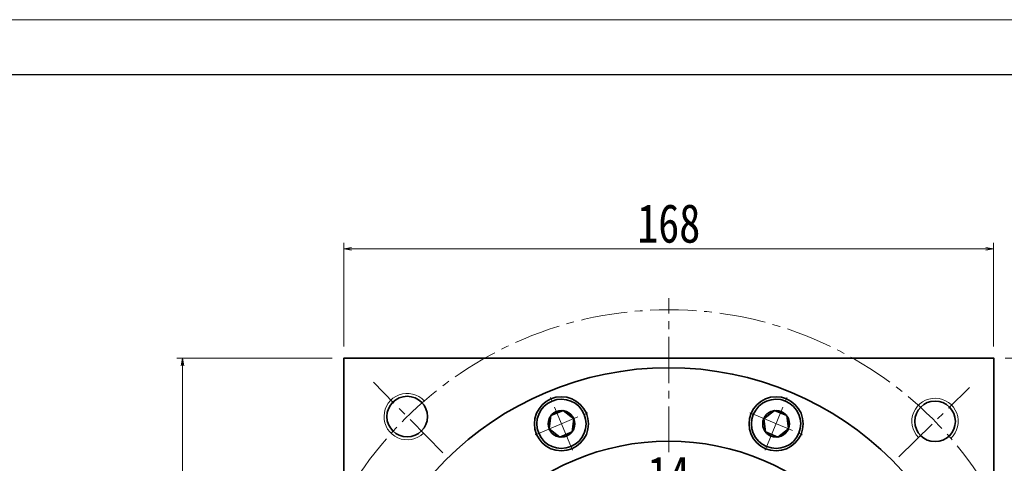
# Model space of a CAD drawing. Header units: millimetres. Extents: x 296 to 1501, y 157 to 1004.
# Tile 7 of 8: x 789 to 1044, y 889 to 1004. Entities that reach past the tile are written whole.
import ezdxf

# ---------------------------------------------------------------- set-up
doc = ezdxf.new("R2010")
doc.units = ezdxf.units.MM
doc.set_wipeout_variables(frame=1)
doc.linetypes.add('点画线', pattern=[18, 12, -2, 2, -2])
for name, color, linetype, lineweight in [('中心线层', 1, '点画线', 18), ('图框_外框线', 7, 'Continuous', 18), ('尺寸线层', 3, 'Continuous', 18), ('粗实线层', 7, 'Continuous', 35)]:
    doc.layers.add(name, color=color, linetype=linetype, lineweight=lineweight)
doc.styles.add('宋体', font='SimSun.ttf', dxfattribs={"width": 0.8})
doc.dimstyles.new('A水平标注$0', dxfattribs={"dimtxt": 3.5, "dimasz": 2, "dimexe": 1.5, "dimexo": 3, "dimgap": 1.1, "dimtad": 1, "dimtoh": 1, "dimdec": 4, "dimdsep": 46, "dimtxsty": '宋体', "dimblk": 'OPEN', "dimcen": 3, "dimclrd": 3, "dimclre": 3, "dimclrt": 6, "dimadec": 0, "dimazin": 0, "dimtm": 1e-09, "dimtfac": 1, "dimtdec": 4, "dimtix": 1, "dimtmove": 0, "dimatfit": 3, "dimldrblk": 'OPEN', "dimfxl": 0, "dimlwd": 13, "dimlwe": 13, "dimarcsym": 0})

# ---------------------------------------------------------------- blocks, each defined once
blk = doc.blocks.new('*X7')
at = {"layer": '中心线层', "linetype": '点画线', "lineweight": 18}
for p, q in [((0, -7.37), (0, 7.37)), ((-7.37, 0), (7.37, 0))]:
    blk.add_line(p, q, dxfattribs=at)
at = {"layer": '粗实线层'}
for p, q in [((-3.46, 0), (-1.73, 3)), ((-1.73, 3), (1.73, 3)), ((3.46, 0), (1.73, 3)), ((3.46, 0), (1.73, 3)), ((-3.46, 0), (-1.73, -3)), ((3.46, 0), (1.73, -3)), ((-1.73, -3), (1.73, -3))]:
    blk.add_line(p, q, dxfattribs=at)
blk.add_circle((0, 0), 3.46, dxfattribs=at)
for start, end in [(0, 180), (180, 360)]:
    blk.add_arc((0, 0), 6.37, start, end, dxfattribs=at)
blk = doc.blocks.new('_Open')
at = {"color": 0, "linetype": 'ByBlock', "lineweight": -2}
for p, q in [((-1, 0.17), (0, 0)), ((-1, -0.17), (0, 0)), ((0, 0), (-1, 0))]:
    blk.add_line(p, q, dxfattribs=at)
blk = doc.blocks.new('*D19')
at = {"layer": 'Defpoints', "color": 0, "transparency": 16777216}
for p in [(1041.17, 944.61), (873.17, 916.33), (1041.17, 916.33)]:
    blk.add_point(p, dxfattribs=at)
at = {"layer": '尺寸线层', "color": 3, "lineweight": 13, "transparency": 16777216}
for p, q in [((873.17, 919.33), (873.17, 946.11)), ((875.17, 944.61), (1039.17, 944.61)), ((1041.17, 919.33), (1041.17, 946.11))]:
    blk.add_line(p, q, dxfattribs=at)
at = {"layer": '尺寸线层', "color": 3, "lineweight": 13, "transparency": 16777216, "xscale": 2, "yscale": 2, "zscale": 2, "rotation": 180}
blk.add_blockref('_Open', (873.17, 944.61), dxfattribs=at)
at = {"layer": '尺寸线层', "color": 3, "lineweight": 13, "transparency": 16777216, "xscale": 2, "yscale": 2, "zscale": 2}
blk.add_blockref('_Open', (1041.17, 944.61), dxfattribs=at)
at = {"layer": '尺寸线层', "color": 6, "transparency": 16777216, "insert": (957.17, 951.11), "char_height": 10, "attachment_point": 5, "style": '宋体', "bg_fill": 3, "box_fill_scale": 1.1, "bg_fill_color": 256, "bg_fill_true_color": 13158600, "bg_fill_transparency": 0}
blk.add_mtext('168', dxfattribs=at)
blk = doc.blocks.new('*D20')
at = {"layer": 'Defpoints', "color": 0, "transparency": 16777216}
for p in [(831.47, 916.33), (873.17, 916.33), (873.17, 748.33)]:
    blk.add_point(p, dxfattribs=at)
at = {"layer": '尺寸线层', "color": 3, "lineweight": 13, "transparency": 16777216}
for p, q in [((870.17, 916.33), (829.97, 916.33)), ((831.47, 750.33), (831.47, 914.33)), ((870.17, 748.33), (829.97, 748.33))]:
    blk.add_line(p, q, dxfattribs=at)
at = {"layer": '尺寸线层', "color": 3, "lineweight": 13, "transparency": 16777216, "xscale": 2, "yscale": 2, "zscale": 2}
for p, rotation in [((831.47, 916.33), 90), ((831.47, 748.33), 270)]:
    blk.add_blockref('_Open', p, dxfattribs=dict(at, rotation=rotation))
at = {"layer": '尺寸线层', "color": 6, "transparency": 16777216, "insert": (824.97, 832.33), "char_height": 10, "attachment_point": 5, "rotation": 90, "style": '宋体', "bg_fill": 3, "box_fill_scale": 1.1, "bg_fill_color": 256, "bg_fill_true_color": 13158600, "bg_fill_transparency": 0}
blk.add_mtext('168', dxfattribs=at)
blk = doc.blocks.new('*D23')
at = {"layer": 'Defpoints', "color": 0, "transparency": 16777216}
for p in [(950.17, 879.45), (950.17, 861.13), (964.17, 861.13)]:
    blk.add_point(p, dxfattribs=at)
at = {"layer": '尺寸线层', "color": 3, "lineweight": 13, "transparency": 16777216}
for p, q in [((950.17, 864.13), (950.17, 880.95)), ((964.17, 864.13), (964.17, 880.95)), ((962.17, 879.45), (952.17, 879.45))]:
    blk.add_line(p, q, dxfattribs=at)
at = {"layer": '尺寸线层', "color": 3, "lineweight": 13, "transparency": 16777216, "xscale": 2, "yscale": 2, "zscale": 2, "rotation": 180}
blk.add_blockref('_Open', (950.17, 879.45), dxfattribs=at)
at = {"layer": '尺寸线层', "color": 3, "lineweight": 13, "transparency": 16777216, "xscale": 2, "yscale": 2, "zscale": 2}
blk.add_blockref('_Open', (964.17, 879.45), dxfattribs=at)
at = {"layer": '尺寸线层', "color": 6, "transparency": 16777216, "insert": (957.17, 885.95), "char_height": 10, "attachment_point": 5, "style": '宋体', "bg_fill": 3, "box_fill_scale": 1.1, "bg_fill_color": 256, "bg_fill_true_color": 13158600, "bg_fill_transparency": 0}
blk.add_mtext('14', dxfattribs=at)
blk = doc.blocks.new('*D28')
at = {"layer": 'Defpoints', "color": 0, "transparency": 16777216}
for p in [(1041.17, 916.33), (1167.19, 916.33), (1046.67, 559.83)]:
    blk.add_point(p, dxfattribs=at)
at = {"layer": '尺寸线层', "color": 3, "lineweight": 13, "transparency": 16777216}
for p, q in [((1044.17, 916.33), (1168.69, 916.33)), ((1167.19, 561.83), (1167.19, 914.33)), ((1049.67, 559.83), (1168.69, 559.83))]:
    blk.add_line(p, q, dxfattribs=at)
at = {"layer": '尺寸线层', "color": 3, "lineweight": 13, "transparency": 16777216, "xscale": 2, "yscale": 2, "zscale": 2}
for p, rotation in [((1167.19, 916.33), 90), ((1167.19, 559.83), 270)]:
    blk.add_blockref('_Open', p, dxfattribs=dict(at, rotation=rotation))
at = {"layer": '尺寸线层', "color": 6, "transparency": 16777216, "insert": (1160.69, 738.08), "char_height": 10, "attachment_point": 5, "rotation": 90, "style": '宋体', "bg_fill": 3, "box_fill_scale": 1.1, "bg_fill_color": 256, "bg_fill_true_color": 13158600, "bg_fill_transparency": 0}
blk.add_mtext('356.5', dxfattribs=at)

msp = doc.modelspace()

# ---------------------------------------------------------------- linework, layer by layer
at = {"layer": '中心线层'}
for p, q in [((957.17415, 729.83103), (957.17415, 931.83103)), ((898.7235, 891.84442), (880.83824, 910.05487)), ((1016.68754, 890.78168), (1034.89799, 908.66695))]:
    msp.add_line(p, q, dxfattribs=at)
msp.add_circle((957.17415, 832.33103), 96.5, dxfattribs=at)
at = {"layer": '粗实线层'}
for centre, radius in [((957.17415, 832.33103), 81.5), ((889.55583, 901.17878), 5.25), ((929.4296, 899.3123), 7), ((984.9187, 899.3123), 7), ((1026.0219, 899.94936), 5.25), ((957.17415, 832.33103), 62.5)]:
    msp.add_circle(centre, radius, dxfattribs=at)
at = {"layer": '粗实线层', "lineweight": 18}
for centre, start, end in [((889.55583, 901.17878), 42.7023328, 314.4838358), ((1026.0219, 899.94936), 312.7023328, 224.4838358)]:
    msp.add_arc(centre, 6, start, end, dxfattribs=at)

# ---------------------------------------------------------------- next in the draw order: wipeouts: each hides what was drawn before it
for points in [[(935.31009, 901.74808), (935.29707, 901.77928), (935.28388, 901.81042), (935.27053, 901.84149), (935.25701, 901.87248), (935.24333, 901.9034), (935.22948, 901.93425), (935.21547, 901.96503), (935.20129, 901.99573), (935.18696, 902.02635), (935.17246, 902.0569), (935.15779, 902.08737), (935.14297, 902.11776), (935.12799, 902.14808), (935.11284, 902.17831), (935.09753, 902.20846), (935.08207, 902.23853), (935.06644, 902.26852), (935.05066, 902.29843), (935.03471, 902.32825), (935.01861, 902.35798), (935.00235, 902.38763), (934.98594, 902.41719), (934.96936, 902.44667), (934.95263, 902.47605), (934.93575, 902.50535), (934.91871, 902.53456), (934.90151, 902.56367), (934.88416, 902.5927), (934.86666, 902.62163), (934.849, 902.65047), (934.849, 902.65047), (934.68601, 902.90165), (934.51139, 903.14488), (934.32552, 903.37964), (934.12881, 903.60539), (933.92171, 903.82164), (933.70466, 904.02792), (933.47816, 904.22376), (933.24269, 904.40872), (932.99879, 904.58241), (932.74699, 904.74444), (932.48784, 904.89445), (932.22193, 905.0321), (931.94984, 905.15709), (931.67217, 905.26915), (931.38954, 905.36803), (931.10257, 905.4535), (930.8119, 905.52539), (930.51817, 905.58352), (930.22203, 905.62778), (929.92413, 905.65806), (929.62515, 905.67429), (929.32572, 905.67645), (929.02653, 905.66452), (928.72824, 905.63854), (928.43149, 905.59855), (928.13695, 905.54466), (927.84527, 905.47697), (927.5571, 905.39563), (927.27308, 905.30084), (926.99382, 905.19279), (926.99382, 905.19279), (926.71996, 905.07173), (926.45209, 904.93792), (926.19081, 904.79167), (925.9367, 904.63328), (925.69032, 904.46312), (925.45222, 904.28157), (925.22291, 904.08901), (925.00292, 903.88589), (924.79272, 903.67264), (924.59279, 903.44974), (924.40355, 903.21769), (924.22545, 902.97699), (924.05885, 902.72819), (923.90415, 902.47182), (923.76167, 902.20846), (923.63173, 901.9387), (923.51463, 901.66312), (923.41062, 901.38233), (923.31992, 901.09697), (923.24275, 900.80766), (923.17927, 900.51504), (923.12962, 900.21975), (923.09391, 899.92246), (923.07223, 899.62382), (923.06461, 899.32449), (923.07108, 899.02513), (923.09162, 898.72641), (923.12619, 898.42898), (923.17471, 898.13351), (923.23707, 897.84065), (923.23707, 897.84065), (923.24497, 897.80777), (923.25305, 897.77493), (923.26131, 897.74214), (923.26974, 897.70939), (923.27834, 897.67669), (923.28712, 897.64404), (923.29607, 897.61143), (923.30519, 897.57887), (923.31448, 897.54636), (923.32395, 897.51389), (923.33359, 897.48148), (923.3434, 897.44912), (923.35339, 897.41682), (923.36354, 897.38456), (923.37387, 897.35236), (923.38437, 897.32022), (923.39504, 897.28813), (923.40588, 897.2561), (923.41688, 897.22413), (923.42806, 897.19221), (923.43941, 897.16036), (923.45093, 897.12857), (923.46261, 897.09684), (923.47447, 897.06517), (923.48649, 897.03356), (923.49868, 897.00202), (923.51104, 896.97055), (923.52356, 896.93914), (923.53625, 896.90779), (923.54911, 896.87652), (923.54911, 896.87652), (923.68465, 896.5721), (923.83593, 896.27518), (924.00255, 895.9866), (924.18404, 895.70712), (924.37991, 895.43753), (924.58962, 895.17856), (924.81259, 894.93092), (925.04822, 894.69529), (925.29586, 894.47231), (925.55484, 894.2626), (925.82443, 894.06674), (926.1039, 893.88524), (926.39249, 893.71863), (926.6894, 893.56734), (926.99382, 893.43181), (927.30492, 893.31239), (927.62184, 893.20941), (927.94372, 893.12316), (928.26967, 893.05388), (928.5988, 893.00175), (928.93021, 892.96692), (929.26299, 892.94948), (929.59622, 892.94948), (929.92899, 892.96692), (930.2604, 893.00175), (930.58953, 893.05388), (930.91548, 893.12316), (931.23736, 893.20941), (931.55428, 893.31239), (931.86538, 893.43181), (931.86538, 893.43181), (932.1698, 893.56734), (932.46672, 893.71863), (932.75531, 893.88524), (933.03478, 894.06674), (933.30437, 894.2626), (933.56334, 894.47231), (933.81098, 894.69529), (934.04661, 894.93092), (934.26959, 895.17856), (934.4793, 895.43753), (934.67516, 895.70712), (934.85666, 895.9866), (935.02327, 896.27518), (935.17456, 896.5721), (935.31009, 896.87652), (935.42951, 897.18762), (935.53249, 897.50454), (935.61874, 897.82642), (935.68802, 898.15237), (935.74015, 898.4815), (935.77498, 898.81291), (935.79242, 899.14568), (935.79242, 899.47891), (935.77498, 899.81169), (935.74015, 900.1431), (935.68802, 900.47223), (935.61874, 900.79818), (935.53249, 901.12006), (935.42951, 901.43698)], [(990.79919, 896.87652), (990.81205, 896.90779), (990.82474, 896.93914), (990.83727, 896.97055), (990.84962, 897.00202), (990.86181, 897.03356), (990.87383, 897.06517), (990.88569, 897.09684), (990.89737, 897.12857), (990.90889, 897.16036), (990.92024, 897.19221), (990.93142, 897.22413), (990.94243, 897.2561), (990.95326, 897.28813), (990.96393, 897.32022), (990.97443, 897.35236), (990.98476, 897.38456), (990.99491, 897.41682), (991.0049, 897.44912), (991.01471, 897.48148), (991.02435, 897.51389), (991.03382, 897.54636), (991.04311, 897.57887), (991.05224, 897.61143), (991.06118, 897.64404), (991.06996, 897.67669), (991.07856, 897.70939), (991.08699, 897.74214), (991.09525, 897.77493), (991.10333, 897.80777), (991.11123, 897.84065), (991.11123, 897.84065), (991.17359, 898.13351), (991.22211, 898.42898), (991.25668, 898.72641), (991.27722, 899.02513), (991.28369, 899.32449), (991.27607, 899.62382), (991.25439, 899.92246), (991.21868, 900.21975), (991.16903, 900.51504), (991.10555, 900.80766), (991.02838, 901.09697), (990.93768, 901.38233), (990.83367, 901.66312), (990.71657, 901.9387), (990.58663, 902.20846), (990.44415, 902.47182), (990.28945, 902.72819), (990.12286, 902.97699), (989.94475, 903.21769), (989.75552, 903.44974), (989.55558, 903.67264), (989.34538, 903.88589), (989.12539, 904.08901), (988.89609, 904.28157), (988.65798, 904.46312), (988.4116, 904.63328), (988.15749, 904.79167), (987.89621, 904.93792), (987.62834, 905.07173), (987.35448, 905.19279), (987.35448, 905.19279), (987.07522, 905.30084), (986.7912, 905.39563), (986.50303, 905.47697), (986.21135, 905.54466), (985.91681, 905.59855), (985.62007, 905.63854), (985.32177, 905.66452), (985.02258, 905.67645), (984.72316, 905.67429), (984.42417, 905.65806), (984.12627, 905.62778), (983.83013, 905.58352), (983.5364, 905.52539), (983.24573, 905.4535), (982.95876, 905.36803), (982.67613, 905.26915), (982.39846, 905.15709), (982.12637, 905.0321), (981.86046, 904.89445), (981.60131, 904.74444), (981.34951, 904.58241), (981.10561, 904.40872), (980.87014, 904.22376), (980.64364, 904.02792), (980.42659, 903.82164), (980.21949, 903.60539), (980.02278, 903.37964), (979.83692, 903.14488), (979.66229, 902.90165), (979.4993, 902.65047), (979.4993, 902.65047), (979.48164, 902.62163), (979.46414, 902.5927), (979.44679, 902.56367), (979.42959, 902.53456), (979.41255, 902.50535), (979.39567, 902.47605), (979.37894, 902.44667), (979.36236, 902.41719), (979.34595, 902.38763), (979.32969, 902.35798), (979.31359, 902.32825), (979.29764, 902.29843), (979.28186, 902.26852), (979.26623, 902.23853), (979.25077, 902.20846), (979.23546, 902.17831), (979.22032, 902.14808), (979.20533, 902.11776), (979.19051, 902.08737), (979.17584, 902.0569), (979.16134, 902.02635), (979.14701, 901.99573), (979.13283, 901.96503), (979.11882, 901.93425), (979.10497, 901.9034), (979.09129, 901.87248), (979.07777, 901.84149), (979.06442, 901.81042), (979.05123, 901.77928), (979.03821, 901.74808), (979.03821, 901.74808), (978.91879, 901.43698), (978.81581, 901.12006), (978.72956, 900.79818), (978.66028, 900.47223), (978.60815, 900.1431), (978.57332, 899.81169), (978.55588, 899.47891), (978.55588, 899.14568), (978.57332, 898.81291), (978.60815, 898.4815), (978.66028, 898.15237), (978.72956, 897.82642), (978.81581, 897.50454), (978.91879, 897.18762), (979.03821, 896.87652), (979.17374, 896.5721), (979.32503, 896.27518), (979.49164, 895.9866), (979.67314, 895.70712), (979.86901, 895.43753), (980.07872, 895.17856), (980.30169, 894.93092), (980.53732, 894.69529), (980.78496, 894.47231), (981.04393, 894.2626), (981.31352, 894.06674), (981.593, 893.88524), (981.88158, 893.71863), (982.1785, 893.56734), (982.48292, 893.43181), (982.48292, 893.43181), (982.79402, 893.31239), (983.11094, 893.20941), (983.43282, 893.12316), (983.75877, 893.05388), (984.0879, 893.00175), (984.41931, 892.96692), (984.75208, 892.94948), (985.08532, 892.94948), (985.41809, 892.96692), (985.7495, 893.00175), (986.07863, 893.05388), (986.40458, 893.12316), (986.72646, 893.20941), (987.04338, 893.31239), (987.35448, 893.43181), (987.6589, 893.56734), (987.95581, 893.71863), (988.2444, 893.88524), (988.52388, 894.06674), (988.79347, 894.2626), (989.05244, 894.47231), (989.30008, 894.69529), (989.53571, 894.93092), (989.75868, 895.17856), (989.96839, 895.43753), (990.16426, 895.70712), (990.34575, 895.9866), (990.51237, 896.27518), (990.66365, 896.5721)]]:
    msp.add_wipeout(points).dxf.layer = '粗实线层'

# ---------------------------------------------------------------- next in the draw order: linework, layer by layer
at = {"layer": '粗实线层'}
msp.add_lwpolyline([(873.17415, 748.33103), (873.17415, 916.33103), (1041.17415, 916.33103), (1041.17415, 748.33103)], close=True, dxfattribs=at)

# ---------------------------------------------------------------- next in the draw order: block references
for p, rotation in [((929.4296, 899.3123), 22.5), ((984.9187, 899.3123), 337.5000000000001)]:
    msp.add_blockref('*X7', p, dxfattribs=dict(at, rotation=rotation))

# ---------------------------------------------------------------- next in the draw order: dimensions: what is measured, and where the dimension line sits
at = {"layer": '尺寸线层'}
for base, p1, p2, picture, middle in [((1041.17415, 944.60831), (873.17415, 916.33103), (1041.17415, 916.33103), '*D19', (957.17415, 951.10831)), ((950.17415, 879.44669), (964.17415, 861.13103), (950.17415, 861.13103), '*D23', (957.17415, 885.94669))]:
    dim = msp.add_linear_dim(base=base, p1=p1, p2=p2, dimstyle='A水平标注$0', override={"dimtxt": 10, "dimgap": 1.5, "dimblk": 'Open', "dimtfill": 1, "dimtfillclr": 256}, dxfattribs=at)
    dim.commit()
    dim.dimension.update_dxf_attribs({"geometry": picture, "text_midpoint": middle})

# ---------------------------------------------------------------- next in the draw order: dimensions: what is measured, and where the dimension line sits
dim = msp.add_linear_dim(base=(831.47341, 916.33103), p1=(873.17415, 748.33103), p2=(873.17415, 916.33103), angle=90, dimstyle='A水平标注$0', override={"dimtxt": 10, "dimgap": 1.5, "dimblk": 'Open', "dimtfill": 1, "dimtfillclr": 256}, dxfattribs=at)
dim.commit()
dim.dimension.update_dxf_attribs({"geometry": '*D20', "text_midpoint": (824.97341, 832.33103)})

# ---------------------------------------------------------------- next in the draw order: linework, layer by layer
at = {"layer": '图框_外框线', "color": 3}
msp.add_lwpolyline([(301.4766, 157.09678), (1498.95889, 157.09678), (1498.95889, 1003.88782), (301.4766, 1003.88782)], close=True, dxfattribs=at)
at = {"layer": '图框_外框线', "color": 3, "lineweight": 25}
msp.add_lwpolyline([(372.75531, 171.35252), (1484.70315, 171.35252), (1484.70315, 989.63208), (372.75531, 989.63208)], close=True, dxfattribs=at)

# ---------------------------------------------------------------- next in the draw order: dimensions: what is measured, and where the dimension line sits
at = {"layer": '尺寸线层'}
dim = msp.add_linear_dim(base=(1167.18779, 916.33103), p1=(1046.67415, 559.83104), p2=(1041.17415, 916.33103), angle=90, dimstyle='A水平标注$0', override={"dimtxt": 10, "dimgap": 1.5}, dxfattribs=at)
dim.commit()
dim.dimension.update_dxf_attribs({"geometry": '*D28', "text_midpoint": (1160.68779, 738.08103)})

doc.saveas('drawing.dxf')
